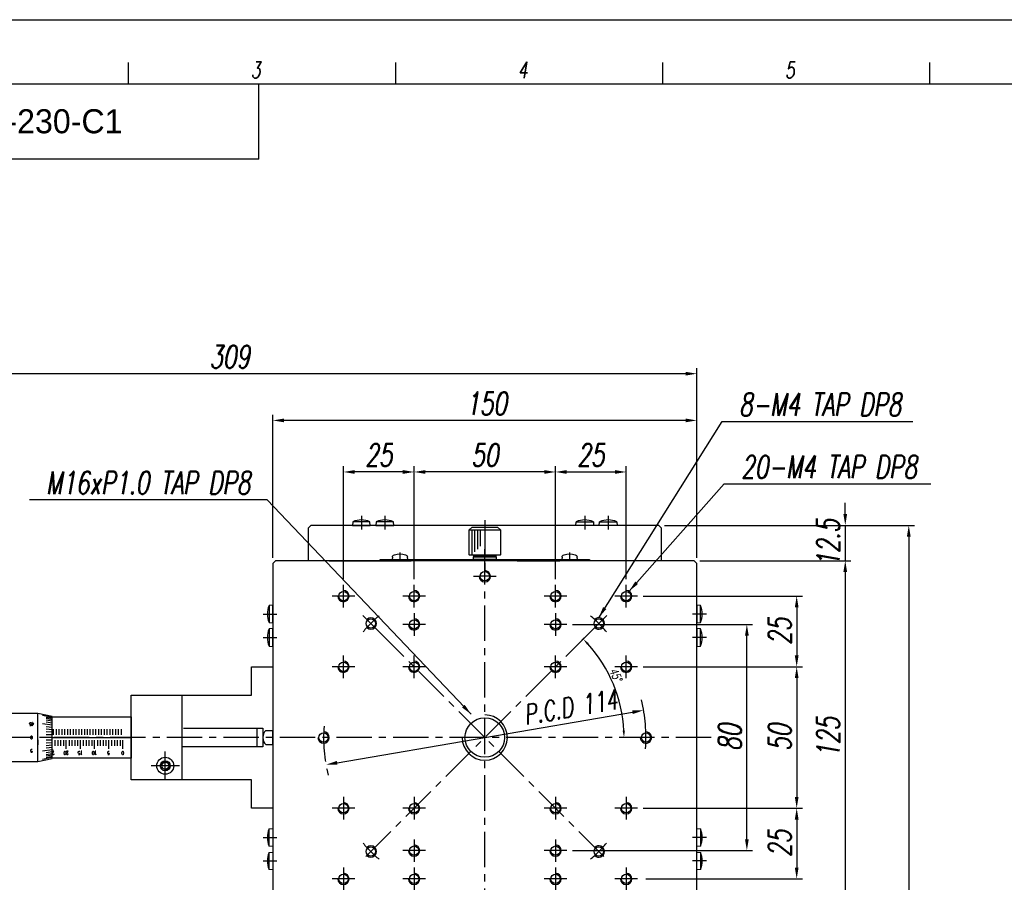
# Model space of a CAD drawing. Extents: x 0 to 2911, y 0 to 782.
# Tile 18 of 24: x 1993 to 2341, y 477 to 782. Entities that reach past the tile are written whole.
import ezdxf
from ezdxf.enums import TextEntityAlignment as Align

# ---------------------------------------------------------------- set-up
doc = ezdxf.new("R2010")
doc.units = 0
doc.header["$LTSCALE"] = 10
doc.header["$MEASUREMENT"] = 0
doc.linetypes.add('CENTER', pattern=[2, 1.25, -0.25, 0.25, -0.25])
doc.linetypes.add('DASHDOT', pattern=[50.5, 30, -9, 2.5, -9])
doc.layers.get('0').update_dxf_attribs({"linetype": 'CONTINUOUS'})
doc.layers.get('DEFPOINTS').update_dxf_attribs({"linetype": 'CONTINUOUS'})
for name, color, linetype in [('1', 1, 'CENTER'), ('3', 3, 'CONTINUOUS'), ('4', 4, 'CONTINUOUS'), ('FORM', 7, 'CONTINUOUS'), ('PAPER', 2, 'CONTINUOUS'), ('W', 4, 'CONTINUOUS')]:
    doc.layers.add(name, color=color, linetype=linetype)
doc.styles.add('H', font='txt')
doc.styles.add('S', font='romans.shx', dxfattribs={"width": 0.7, "oblique": 10, "bigfont": 'bigfont.shx'})
doc.styles.get("Standard").update_dxf_attribs({"font": 'romans.shx', "width": 0.7, "oblique": 10, "bigfont": 'whgtxt.shx'})
doc.dimstyles.new('A4', dxfattribs={"dimscale": 0.045, "dimtxt": 50, "dimasz": 40, "dimexe": 10, "dimexo": 30, "dimgap": 10, "dimtad": 1, "dimdec": 4, "dimdsep": 46, "dimtxsty": 'Standard', "dimcen": 1.5, "dimclrt": 7, "dimadec": 0, "dimazin": 0, "dimtfac": 1, "dimtdec": 4, "dimtix": 1, "dimtmove": 0, "dimatfit": 3, "dimfxl": 0, "dimtolj": 1, "dimtzin": 0, "dimarcsym": 0})

# ---------------------------------------------------------------- blocks, each defined once
blk = doc.blocks.new('erdftrgf45r')
at = {"layer": 'W'}
blk.add_line((34921.744, 9666.281), (35198.744, 9666.281), dxfattribs=at)
blk = doc.blocks.new('*D154')
at = {"color": 4, "lineweight": -2}
for p, q in [((2213.19, 553.25), (2269.48, 553.25)), ((2267.48, 549.25), (2267.48, 507.25)), ((2213.19, 503.25), (2269.48, 503.25))]:
    blk.add_line(p, q, dxfattribs=at)
at = {"color": 4}
for points in [[(2266.82, 549.25), (2268.15, 549.25), (2267.48, 553.25)], [(2266.82, 507.25), (2268.15, 507.25), (2267.48, 503.25)]]:
    blk.add_solid(points, dxfattribs=at)
at = {"layer": 'DEFPOINTS', "color": 0}
for p in [(2211.19, 553.25), (2211.19, 503.25), (2267.48, 503.25)]:
    blk.add_point(p, dxfattribs=at)
at = {"color": 3, "insert": (2261.48, 528.25), "char_height": 8, "attachment_point": 5, "rotation": 90}
blk.add_mtext('\\A1;50', dxfattribs=at)
blk = doc.blocks.new('*D155')
at = {"color": 4, "lineweight": -2}
for p, q in [((2233.19, 590.75), (2286.66, 590.75)), ((2284.66, 586.75), (2284.66, 469.75)), ((2233.19, 465.75), (2286.66, 465.75))]:
    blk.add_line(p, q, dxfattribs=at)
at = {"color": 4}
for points in [[(2283.99, 586.75), (2285.32, 586.75), (2284.66, 590.75)], [(2283.99, 469.75), (2285.32, 469.75), (2284.66, 465.75)]]:
    blk.add_solid(points, dxfattribs=at)
at = {"layer": 'DEFPOINTS', "color": 0}
for p in [(2231.19, 590.75), (2231.19, 465.75), (2284.66, 465.75)]:
    blk.add_point(p, dxfattribs=at)
at = {"color": 3, "insert": (2278.66, 528.25), "char_height": 8, "attachment_point": 5, "rotation": 90}
blk.add_mtext('\\A1;125', dxfattribs=at)
blk = doc.blocks.new('*D156')
at = {"color": 4, "lineweight": -2}
for p, q in [((2214.19, 503.25), (2269.48, 503.25)), ((2267.48, 499.25), (2267.48, 482.25)), ((2214.19, 478.25), (2269.48, 478.25))]:
    blk.add_line(p, q, dxfattribs=at)
at = {"color": 4}
for points in [[(2266.82, 499.25), (2268.15, 499.25), (2267.48, 503.25)], [(2266.82, 482.25), (2268.15, 482.25), (2267.48, 478.25)]]:
    blk.add_solid(points, dxfattribs=at)
at = {"layer": 'DEFPOINTS', "color": 0}
for p in [(2212.19, 503.25), (2212.19, 478.25), (2267.48, 478.25)]:
    blk.add_point(p, dxfattribs=at)
at = {"color": 3, "insert": (2261.48, 490.75), "char_height": 8, "attachment_point": 5, "rotation": 90}
blk.add_mtext('\\A1;25', dxfattribs=at)
blk = doc.blocks.new('*D157')
at = {"color": 4, "lineweight": -2}
for p, q in [((2213.19, 578.25), (2269.48, 578.25)), ((2267.48, 574.25), (2267.48, 557.25)), ((2214.19, 553.25), (2269.48, 553.25))]:
    blk.add_line(p, q, dxfattribs=at)
at = {"color": 4}
for points in [[(2266.82, 574.25), (2268.15, 574.25), (2267.48, 578.25)], [(2266.82, 557.25), (2268.15, 557.25), (2267.48, 553.25)]]:
    blk.add_solid(points, dxfattribs=at)
at = {"layer": 'DEFPOINTS', "color": 0}
for p in [(2211.19, 578.25), (2212.19, 553.25), (2267.48, 553.25)]:
    blk.add_point(p, dxfattribs=at)
at = {"color": 3, "insert": (2261.48, 565.75), "char_height": 8, "attachment_point": 5, "rotation": 90}
blk.add_mtext('\\A1;25', dxfattribs=at)
blk = doc.blocks.new('*D158')
at = {"color": 4, "lineweight": -2}
for p, q in [((2132.19, 584.25), (2132.19, 624.11)), ((2182.19, 584.25), (2182.19, 624.11)), ((2178.19, 622.11), (2136.19, 622.11))]:
    blk.add_line(p, q, dxfattribs=at)
at = {"color": 4}
for points in [[(2136.19, 622.78), (2136.19, 621.45), (2132.19, 622.11)], [(2178.19, 622.78), (2178.19, 621.45), (2182.19, 622.11)]]:
    blk.add_solid(points, dxfattribs=at)
at = {"layer": 'DEFPOINTS', "color": 0}
for p in [(2132.19, 622.11), (2132.19, 582.25), (2182.19, 582.25)]:
    blk.add_point(p, dxfattribs=at)
at = {"color": 3, "insert": (2157.19, 628.11), "char_height": 8, "attachment_point": 5}
blk.add_mtext('\\A1;50', dxfattribs=at)
blk = doc.blocks.new('*D159')
at = {"color": 4, "lineweight": -2}
for p, q in [((2082.19, 591.75), (2082.19, 642.34)), ((2232.19, 591.75), (2232.19, 642.34)), ((2228.19, 640.34), (2086.19, 640.34))]:
    blk.add_line(p, q, dxfattribs=at)
at = {"color": 4}
for points in [[(2086.19, 641.01), (2086.19, 639.67), (2082.19, 640.34)], [(2228.19, 641.01), (2228.19, 639.67), (2232.19, 640.34)]]:
    blk.add_solid(points, dxfattribs=at)
at = {"layer": 'DEFPOINTS', "color": 0}
for p in [(2082.19, 640.34), (2082.19, 589.75), (2232.19, 589.75)]:
    blk.add_point(p, dxfattribs=at)
at = {"color": 3, "insert": (2157.8, 646.34), "char_height": 8, "attachment_point": 5}
blk.add_mtext('\\A1;150', dxfattribs=at)
blk = doc.blocks.new('*D160')
at = {"color": 4, "lineweight": -2}
for p, q in [((2107.19, 584.25), (2107.19, 624.11)), ((2132.19, 585.25), (2132.19, 624.11)), ((2128.19, 622.11), (2111.19, 622.11))]:
    blk.add_line(p, q, dxfattribs=at)
at = {"color": 4}
for points in [[(2111.19, 622.78), (2111.19, 621.45), (2107.19, 622.11)], [(2128.19, 622.78), (2128.19, 621.45), (2132.19, 622.11)]]:
    blk.add_solid(points, dxfattribs=at)
at = {"layer": 'DEFPOINTS', "color": 0}
for p in [(2107.19, 622.11), (2107.19, 582.25), (2132.19, 583.25)]:
    blk.add_point(p, dxfattribs=at)
at = {"color": 3, "insert": (2119.69, 628.11), "char_height": 8, "attachment_point": 5}
blk.add_mtext('\\A1;25', dxfattribs=at)
blk = doc.blocks.new('*D161')
at = {"color": 4, "lineweight": -2}
for p, q in [((1923.19, 530.25), (1923.19, 658.86)), ((2232.19, 591.75), (2232.19, 658.86)), ((2228.19, 656.86), (1927.19, 656.86))]:
    blk.add_line(p, q, dxfattribs=at)
at = {"color": 4}
for points in [[(1927.19, 657.53), (1927.19, 656.2), (1923.19, 656.86)], [(2228.19, 657.53), (2228.19, 656.2), (2232.19, 656.86)]]:
    blk.add_solid(points, dxfattribs=at)
at = {"layer": 'DEFPOINTS', "color": 0}
for p in [(1923.19, 656.86), (2232.19, 589.75), (1923.19, 528.25)]:
    blk.add_point(p, dxfattribs=at)
at = {"color": 3, "insert": (2066.94, 662.86), "char_height": 8, "attachment_point": 5}
blk.add_mtext('\\A1;309', dxfattribs=at)
blk = doc.blocks.new('*D162')
at = {"color": 4, "lineweight": -2}
blk.add_line((2104.95, 519.3), (2209.43, 537.2), dxfattribs=at)
at = {"color": 4}
for points in [[(2209.31, 537.86), (2209.54, 536.54), (2213.37, 537.87)], [(2104.84, 519.96), (2105.06, 518.64), (2101.01, 518.62)]]:
    blk.add_solid(points, dxfattribs=at)
at = {"layer": 'DEFPOINTS', "color": 0}
for p in [(2213.37, 537.87), (2101.01, 518.62)]:
    blk.add_point(p, dxfattribs=at)
at = {"color": 3, "insert": (2187.48, 539.02), "char_height": 7, "attachment_point": 5, "rotation": 9.7222}
blk.add_mtext('\\A1;P.C.D 114', dxfattribs=at)
blk = doc.blocks.new('*D163')
at = {"color": 4, "lineweight": -2}
for p, q in [((2182.19, 585.25), (2182.19, 624.11)), ((2207.19, 584.25), (2207.19, 624.11)), ((2186.19, 622.11), (2203.19, 622.11))]:
    blk.add_line(p, q, dxfattribs=at)
at = {"color": 4}
for points in [[(2186.19, 622.78), (2186.19, 621.45), (2182.19, 622.11)], [(2203.19, 622.78), (2203.19, 621.45), (2207.19, 622.11)]]:
    blk.add_solid(points, dxfattribs=at)
at = {"layer": 'DEFPOINTS', "color": 0}
for p in [(2207.19, 622.11), (2182.19, 583.25), (2207.19, 582.25)]:
    blk.add_point(p, dxfattribs=at)
at = {"color": 3, "insert": (2194.69, 628.11), "char_height": 8, "attachment_point": 5}
blk.add_mtext('\\A1;25', dxfattribs=at)
blk = doc.blocks.new('*D164')
at = {"color": 4, "lineweight": -2}
for p, q in [((2284.66, 607.25), (2284.66, 611.25)), ((2220.69, 603.25), (2286.66, 603.25)), ((2284.66, 603.25), (2284.66, 590.75)), ((2284.66, 586.75), (2284.66, 582.75))]:
    blk.add_line(p, q, dxfattribs=at)
at = {"color": 4}
for points in [[(2283.99, 607.25), (2285.32, 607.25), (2284.66, 603.25)], [(2283.99, 586.75), (2285.32, 586.75), (2284.66, 590.75)]]:
    blk.add_solid(points, dxfattribs=at)
at = {"layer": 'DEFPOINTS', "color": 0}
for p in [(2218.69, 603.25), (2284.66, 590.75), (2284.66, 590.75)]:
    blk.add_point(p, dxfattribs=at)
at = {"color": 3, "insert": (2278.66, 597), "char_height": 8, "attachment_point": 5, "rotation": 90}
blk.add_mtext('\\A1;12.5', dxfattribs=at)
blk = doc.blocks.new('*D165')
at = {"color": 4, "lineweight": -2}
for p, q in [((2222.69, 603.25), (2309.12, 603.25)), ((2307.12, 599.25), (2307.12, 298.25)), ((2159.19, 294.25), (2309.12, 294.25))]:
    blk.add_line(p, q, dxfattribs=at)
at = {"color": 4}
for points in [[(2306.46, 599.25), (2307.79, 599.25), (2307.12, 603.25)], [(2306.46, 298.25), (2307.79, 298.25), (2307.12, 294.25)]]:
    blk.add_solid(points, dxfattribs=at)
at = {"layer": 'DEFPOINTS', "color": 0}
for p in [(2220.69, 603.25), (2157.19, 294.25), (2307.12, 294.25)]:
    blk.add_point(p, dxfattribs=at)
at = {"color": 3, "insert": (2301.12, 448.75), "char_height": 8, "attachment_point": 5, "rotation": 90}
blk.add_mtext('\\A1;309', dxfattribs=at)
blk = doc.blocks.new('A$C2C294F89')
for p, q in [((32.5, 16.17), (31.5, 15.17)), ((42.5, 15.17), (31.5, 15.17)), ((31.5, 15.17), (31.5, 6.37)), ((41.5, 16.17), (32.5, 16.17)), ((42.5, 15.17), (41.5, 16.17)), ((42.5, 6.37), (42.5, 15.17)), ((0, 4.27), (74, 4.27)), ((42.5, 6.37), (31.5, 6.37)), ((31.5, 6.37), (31.7, 6.17)), ((31.7, 6.17), (42.3, 6.17)), ((33, 5.87), (33, 6.17)), ((33.2, 5.67), (33, 5.87)), ((33, 5.87), (41, 5.87)), ((41, 5.67), (33, 5.67)), ((33, 5.67), (33, 4.67)), ((33, 4.67), (41, 4.67)), ((40.8, 5.67), (33.2, 5.67)), ((41, 5.87), (40.8, 5.67)), ((41, 6.17), (41, 5.87)), ((41, 4.67), (41, 5.67)), ((42.3, 6.17), (42.5, 6.37))]:
    blk.add_line(p, q)
at = {"layer": '1', "color": 7, "linetype": 'Continuous'}
for p, q in [((74, 4.67), (0, 4.67)), ((0, 4.67), (0, 4.27)), ((4.25, 4.67), (4.32, 5.52)), ((9.75, 4.67), (4.25, 4.67)), ((9.68, 5.52), (9.75, 4.67)), ((64.25, 4.67), (64.32, 5.52)), ((69.75, 4.67), (64.25, 4.67)), ((69.68, 5.52), (69.75, 4.67)), ((74, 4.27), (74, 4.67))]:
    blk.add_line(p, q, dxfattribs=at)
for centre, radius, start, end in [((5.32, 5.43), 1, 106.257, 175), ((7, -0.33), 7, 73.743, 106.257), ((8.68, 5.43), 1, 5, 73.743), ((65.32, 5.43), 1, 106.257, 175), ((67, -0.33), 7, 73.743, 106.257), ((68.68, 5.43), 1, 5, 73.743)]:
    blk.add_arc(centre, radius, start, end, dxfattribs=at)
at = {"layer": '3', "color": 1, "linetype": 'CENTER'}
for p, q in [((37, 18.54), (37, 0)), ((7, 7.21), (7, 4.05)), ((67, 7.21), (67, 4.05))]:
    blk.add_line(p, q, dxfattribs=at)
at = {"layer": '4'}
for p, q in [((38.5, 9.37), (38.5, 15.17)), ((39.5, 8.37), (39.5, 15.17)), ((40.5, 7.37), (40.5, 15.17)), ((41.5, 6.37), (41.5, 15.17))]:
    blk.add_line(p, q, dxfattribs=at)
blk = doc.blocks.new('A$C3A865234')
at = {"layer": '1', "color": 7, "linetype": 'Continuous'}
blk.add_circle((4, 4), 1.65, dxfattribs=at)
at = {"layer": '1', "color": 3, "linetype": 'Continuous'}
blk.add_arc((4, 4), 2, 0, 270, dxfattribs=at)
at = {"layer": '3', "color": 1, "linetype": 'DASHDOT'}
for p, q in [((4, 0), (4, 8)), ((0, 4), (8, 4))]:
    blk.add_line(p, q, dxfattribs=at)
blk = doc.blocks.new('A$C360D03F1')
at = {"color": 0}
blk.add_line((160.87, 240.82), (163.32, 240.82), dxfattribs=at)
for radius in [3, 1.75, 1.25]:
    blk.add_circle((125.32, 228.32), radius, dxfattribs=at)
at = {"color": 3}
blk.add_arc((125.32, 228.32), 1.5, 270, 180, dxfattribs=at)
at = {"layer": '1', "color": 7, "linetype": 'Continuous'}
for p, q in [((191.64, 314.62), (191.52, 313.32)), ((197.71, 314.62), (191.64, 314.62)), ((197.82, 313.32), (197.71, 314.62)), ((199.94, 314.62), (199.82, 313.32)), ((206.01, 314.62), (199.94, 314.62)), ((206.12, 313.32), (206.01, 314.62)), ((270.52, 313.32), (270.64, 314.62)), ((270.64, 314.62), (276.71, 314.62)), ((276.71, 314.62), (276.82, 313.32)), ((278.82, 313.32), (278.94, 314.62)), ((278.94, 314.62), (285.01, 314.62)), ((285.01, 314.62), (285.12, 313.32)), ((176.82, 313.32), (175.82, 312.32)), ((175.82, 312.32), (175.82, 300.82)), ((299.82, 313.32), (176.82, 313.32)), ((191.52, 313.32), (197.82, 313.32)), ((199.82, 313.32), (206.12, 313.32)), ((276.82, 313.32), (270.52, 313.32)), ((285.12, 313.32), (278.82, 313.32)), ((300.82, 312.32), (299.82, 313.32)), ((300.82, 300.82), (300.82, 312.32)), ((164.32, 300.82), (163.32, 299.82)), ((163.32, 299.82), (163.32, 176.82)), ((312.32, 300.82), (164.32, 300.82)), ((183.32, 300.82), (212.32, 300.82)), ((249.82, 300.82), (264.82, 300.82)), ((313.32, 299.82), (312.32, 300.82)), ((313.32, 176.82), (313.32, 299.82)), ((163.32, 285.12), (162.02, 285.01)), ((162.02, 285.01), (162.02, 278.94)), ((163.32, 278.82), (163.32, 285.12)), ((314.62, 285.01), (313.32, 285.12)), ((313.32, 285.12), (313.32, 278.82)), ((314.62, 278.94), (314.62, 285.01)), ((162.02, 278.94), (163.32, 278.82)), ((313.32, 278.82), (314.62, 278.94)), ((163.32, 276.82), (162.02, 276.71)), ((162.02, 276.71), (162.02, 270.64)), ((163.32, 270.52), (163.32, 276.82)), ((314.62, 276.71), (313.32, 276.82)), ((313.32, 276.82), (313.32, 270.52)), ((314.62, 270.64), (314.62, 276.71)), ((162.02, 270.64), (163.32, 270.52)), ((313.32, 270.52), (314.62, 270.64)), ((155.82, 253.32), (155.82, 263.32)), ((155.82, 263.32), (163.32, 263.32)), ((163.32, 263.32), (163.32, 213.32)), ((163.32, 263.32), (163.32, 213.32)), ((113.32, 223.32), (113.32, 253.32)), ((113.32, 253.32), (155.82, 253.32)), ((131.32, 223.32), (131.32, 253.32)), ((80.22, 246.82), (51.32, 246.82)), ((80.22, 229.82), (80.22, 246.82)), ((85.32, 245.76), (80.22, 246.82)), ((85.32, 245.4), (81.92, 246.07)), ((85.32, 245.05), (83.2, 245.45)), ((85.32, 244.6), (83.2, 244.98)), ((85.32, 244.06), (83.2, 244.4)), ((85.32, 230.89), (85.32, 245.76)), ((85.32, 245.67), (113.32, 245.67)), ((85.32, 231.1), (85.32, 245.55)), ((113.32, 245.67), (113.32, 230.97)), ((77.36, 243.31), (77.46, 243.47)), ((77.36, 243.17), (77.36, 243.31)), ((77.41, 243.01), (77.36, 243.17)), ((77.51, 242.95), (77.41, 243.01)), ((77.89, 242.47), (77.41, 242.47)), ((77.46, 243.47), (77.62, 243.57)), ((77.67, 242.95), (77.51, 242.95)), ((77.62, 243.57), (77.89, 243.57)), ((77.78, 243.01), (77.67, 242.95)), ((77.89, 243.11), (77.78, 243.01)), ((77.89, 242.47), (77.89, 243.11)), ((78.79, 243.25), (78.15, 243.25)), ((78.42, 243.57), (78.21, 243.57)), ((78.31, 242.47), (78.31, 243.57)), ((78.31, 242.47), (78.79, 243.25)), ((85.32, 242.7), (81.92, 243.11)), ((85.32, 243.42), (83.2, 243.72)), ((85.32, 241.91), (83.2, 242.12)), ((85.32, 241.06), (83.2, 241.23)), ((85.32, 240.17), (83.2, 240.28)), ((85.82, 239.32), (85.82, 241.32)), ((86.82, 239.32), (86.82, 241.32)), ((87.82, 239.32), (87.82, 241.32)), ((88.82, 239.32), (88.82, 241.32)), ((89.82, 239.32), (89.82, 241.32)), ((90.82, 239.32), (90.82, 241.32)), ((91.82, 239.32), (91.82, 241.32)), ((92.82, 239.32), (92.82, 241.32)), ((93.82, 239.32), (93.82, 241.32)), ((94.82, 239.32), (94.82, 241.32)), ((95.82, 239.32), (95.82, 241.32)), ((96.82, 239.32), (96.82, 241.32)), ((97.82, 239.32), (97.82, 241.32)), ((98.82, 239.32), (98.82, 241.32)), ((99.82, 239.32), (99.82, 241.32)), ((100.82, 239.32), (100.82, 241.32)), ((101.82, 239.32), (101.82, 241.32)), ((102.82, 239.32), (102.82, 241.32)), ((103.82, 239.32), (103.82, 241.32)), ((104.82, 239.32), (104.82, 241.32)), ((105.82, 239.32), (105.82, 241.32)), ((106.82, 239.32), (106.82, 241.32)), ((107.82, 239.32), (107.82, 241.32)), ((108.82, 239.32), (108.82, 241.32)), ((109.82, 239.32), (109.82, 241.32)), ((131.82, 241.57), (159.82, 241.57)), ((157.82, 235.07), (157.82, 241.57)), ((159.82, 241.57), (159.82, 235.07)), ((163.32, 243.32), (163.32, 226.32)), ((163.32, 235.82), (163.32, 240.82)), ((77.78, 238.48), (77.83, 238.7)), ((77.78, 238.16), (77.78, 238.48)), ((77.83, 237.95), (77.78, 238.16)), ((77.83, 238.7), (77.94, 238.91)), ((77.94, 237.74), (77.83, 237.95)), ((77.94, 238.91), (77.99, 238.96)), ((77.99, 237.69), (77.94, 237.74)), ((77.99, 238.96), (78.1, 238.96)), ((78.1, 237.69), (77.99, 237.69)), ((78.1, 238.96), (78.15, 238.91)), ((78.15, 237.74), (78.1, 237.69)), ((78.15, 238.91), (78.26, 238.7)), ((78.26, 237.95), (78.15, 237.74)), ((78.26, 238.7), (78.31, 238.48)), ((78.31, 238.16), (78.26, 237.95)), ((78.31, 238.48), (78.31, 238.16)), ((80.22, 237.47), (80.22, 235.77)), ((85.32, 238.32), (81.92, 238.32)), ((85.32, 239.26), (83.2, 239.31)), ((85.32, 237.39), (83.2, 237.34)), ((85.32, 238.32), (113.32, 238.32)), ((85.32, 234.92), (85.32, 237.47)), ((86.32, 237.32), (86.32, 235.32)), ((87.32, 237.32), (87.32, 235.32)), ((88.32, 237.32), (88.32, 235.32)), ((89.32, 237.32), (89.32, 235.32)), ((90.32, 234.32), (90.32, 237.32)), ((91.32, 237.32), (91.32, 235.32)), ((92.32, 237.32), (92.32, 235.32)), ((93.32, 237.32), (93.32, 235.32)), ((94.32, 237.32), (94.32, 235.32)), ((95.32, 234.32), (95.32, 237.32)), ((96.32, 237.32), (96.32, 235.32)), ((97.32, 237.32), (97.32, 235.32)), ((98.32, 237.32), (98.32, 235.32)), ((99.32, 237.32), (99.32, 235.32)), ((100.32, 234.32), (100.32, 237.32)), ((101.32, 237.32), (101.32, 235.32)), ((102.32, 237.32), (102.32, 235.32)), ((103.32, 237.32), (103.32, 235.32)), ((104.32, 237.32), (104.32, 235.32)), ((105.32, 234.32), (105.32, 237.32)), ((106.32, 237.32), (106.32, 235.32)), ((107.32, 237.32), (107.32, 235.32)), ((108.32, 237.32), (108.32, 235.32)), ((109.32, 237.32), (109.32, 235.32)), ((110.32, 234.32), (110.32, 237.32)), ((163.32, 238.32), (160.87, 238.32)), ((77.78, 233.91), (77.89, 234.07)), ((77.78, 233.59), (77.78, 233.91)), ((77.83, 233.43), (77.78, 233.59)), ((77.94, 233.38), (77.83, 233.43)), ((77.89, 234.07), (78.05, 234.17)), ((78.1, 233.38), (77.94, 233.38)), ((78.05, 234.17), (78.31, 234.17)), ((78.21, 233.43), (78.1, 233.38)), ((78.31, 233.54), (78.21, 233.43)), ((78.31, 232.98), (78.31, 233.54)), ((85.32, 233.95), (81.92, 233.54)), ((85.32, 236.47), (83.2, 236.36)), ((85.32, 235.59), (83.2, 235.42)), ((85.32, 234.74), (83.2, 234.53)), ((85.41, 234.19), (85.41, 234.06)), ((85.41, 233.29), (85.41, 233.42)), ((85.96, 233.46), (85.43, 233.46)), ((85.48, 232.72), (85.96, 233.46)), ((89.63, 233.2), (89.74, 233.41)), ((89.74, 233.41), (89.79, 233.46)), ((89.79, 233.46), (89.9, 233.46)), ((89.9, 233.46), (89.95, 233.41)), ((89.95, 233.41), (90.06, 233.2)), ((90.96, 233.46), (90.43, 233.46)), ((90.43, 233.46), (90.43, 233.3)), ((90.48, 232.72), (90.96, 233.46)), ((94.58, 233.2), (94.69, 233.36)), ((94.69, 233.36), (94.85, 233.46)), ((94.85, 233.46), (95.11, 233.46)), ((95.8, 233.46), (95.59, 233.46)), ((95.7, 232.19), (95.7, 233.46)), ((99.63, 233.2), (99.74, 233.41)), ((99.74, 233.41), (99.79, 233.46)), ((99.79, 233.46), (99.9, 233.46)), ((99.9, 233.46), (99.95, 233.41)), ((99.95, 233.41), (100.06, 233.2)), ((100.8, 233.46), (100.59, 233.46)), ((100.7, 232.19), (100.7, 233.46)), ((105.01, 233.2), (105.11, 233.36)), ((105.11, 233.36), (105.27, 233.46)), ((105.27, 233.46), (105.54, 233.46)), ((110.06, 233.2), (110.16, 233.41)), ((110.16, 233.41), (110.22, 233.46)), ((110.22, 233.46), (110.32, 233.46)), ((110.32, 233.46), (110.38, 233.41)), ((110.38, 233.41), (110.48, 233.2)), ((159.82, 235.07), (131.32, 235.07)), ((160.87, 235.82), (163.32, 235.82)), ((51.32, 229.82), (80.22, 229.82)), ((78.31, 232.98), (77.83, 232.98)), ((80.22, 229.82), (85.32, 230.89)), ((85.32, 231.25), (81.92, 230.58)), ((85.32, 233.23), (83.2, 232.93)), ((85.32, 232.59), (83.2, 232.25)), ((85.32, 232.04), (83.2, 231.67)), ((85.32, 231.59), (83.2, 231.19)), ((113.32, 230.97), (85.32, 230.97)), ((85.43, 232.56), (85.48, 232.72)), ((85.48, 232.24), (85.43, 232.4)), ((85.59, 232.19), (85.48, 232.24)), ((85.75, 232.19), (85.59, 232.19)), ((85.91, 232.29), (85.75, 232.19)), ((85.96, 232.56), (85.91, 232.29)), ((89.58, 232.98), (89.63, 233.2)), ((89.58, 232.66), (89.58, 232.98)), ((89.63, 232.45), (89.58, 232.66)), ((89.74, 232.24), (89.63, 232.45)), ((89.79, 232.19), (89.74, 232.24)), ((89.9, 232.19), (89.79, 232.19)), ((89.95, 232.24), (89.9, 232.19)), ((90.06, 232.45), (89.95, 232.24)), ((90.06, 233.2), (90.11, 232.98)), ((90.11, 232.66), (90.06, 232.45)), ((90.11, 232.98), (90.11, 232.66)), ((90.43, 232.56), (90.48, 232.72)), ((90.43, 232.4), (90.43, 232.56)), ((90.48, 232.24), (90.43, 232.4)), ((90.59, 232.19), (90.48, 232.24)), ((90.75, 232.19), (90.59, 232.19)), ((90.91, 232.29), (90.75, 232.19)), ((90.96, 232.56), (90.91, 232.29)), ((94.58, 232.88), (94.58, 233.2)), ((94.63, 232.72), (94.58, 232.88)), ((94.74, 232.66), (94.63, 232.72)), ((95.11, 232.19), (94.63, 232.19)), ((94.9, 232.66), (94.74, 232.66)), ((95.01, 232.72), (94.9, 232.66)), ((95.11, 232.82), (95.01, 232.72)), ((95.11, 232.19), (95.11, 232.82)), ((95.86, 232.29), (95.7, 232.19)), ((99.58, 232.98), (99.63, 233.2)), ((99.58, 232.66), (99.58, 232.98)), ((99.63, 232.45), (99.58, 232.66)), ((99.74, 232.24), (99.63, 232.45)), ((99.79, 232.19), (99.74, 232.24)), ((99.9, 232.19), (99.79, 232.19)), ((99.95, 232.24), (99.9, 232.19)), ((100.06, 232.45), (99.95, 232.24)), ((100.06, 233.2), (100.11, 232.98)), ((100.11, 232.66), (100.06, 232.45)), ((100.11, 232.98), (100.11, 232.66)), ((100.86, 232.29), (100.7, 232.19)), ((105.01, 232.88), (105.01, 233.2)), ((105.06, 232.72), (105.01, 232.88)), ((105.16, 232.66), (105.06, 232.72)), ((105.54, 232.19), (105.06, 232.19)), ((105.32, 232.66), (105.16, 232.66)), ((105.43, 232.72), (105.32, 232.66)), ((105.54, 232.82), (105.43, 232.72)), ((105.54, 232.19), (105.54, 232.82)), ((110.01, 232.98), (110.06, 233.2)), ((110.01, 232.66), (110.01, 232.98)), ((110.06, 232.45), (110.01, 232.66)), ((110.16, 232.24), (110.06, 232.45)), ((110.22, 232.19), (110.16, 232.24)), ((110.32, 232.19), (110.22, 232.19)), ((110.38, 232.24), (110.32, 232.19)), ((110.48, 232.45), (110.38, 232.24)), ((110.48, 233.2), (110.54, 232.98)), ((110.54, 232.66), (110.48, 232.45)), ((110.54, 232.98), (110.54, 232.66)), ((155.82, 223.32), (113.32, 223.32)), ((155.82, 213.32), (155.82, 223.32)), ((163.32, 213.32), (155.82, 213.32)), ((162.02, 206.01), (163.32, 206.12)), ((162.02, 199.94), (162.02, 206.01)), ((163.32, 206.12), (163.32, 199.82)), ((313.32, 199.82), (313.32, 206.12)), ((313.32, 206.12), (314.62, 206.01)), ((314.62, 206.01), (314.62, 199.94)), ((163.32, 199.82), (162.02, 199.94)), ((314.62, 199.94), (313.32, 199.82)), ((162.02, 197.71), (163.32, 197.82)), ((162.02, 191.64), (162.02, 197.71)), ((163.32, 197.82), (163.32, 191.52)), ((313.32, 191.52), (313.32, 197.82)), ((313.32, 197.82), (314.62, 197.71)), ((314.62, 197.71), (314.62, 191.64)), ((163.32, 191.52), (162.02, 191.64)), ((314.62, 191.64), (313.32, 191.52))]:
    blk.add_line(p, q, dxfattribs=at)
for centre, radius in [((238.32, 295.32), 1.65), ((188.32, 288.32), 1.65), ((213.32, 288.32), 1.65), ((263.32, 288.32), 1.65), ((288.32, 288.32), 1.65), ((198.02, 278.62), 1.65), ((278.62, 278.62), 1.65), ((188.32, 263.32), 1.65), ((213.32, 263.32), 1.65), ((263.32, 263.32), 1.65), ((288.32, 263.32), 1.65), ((238.32, 238.32), 7), ((181.32, 238.32), 1.65), ((295.32, 238.32), 1.65), ((188.32, 213.32), 1.65), ((213.32, 213.32), 1.65), ((263.32, 213.32), 1.65), ((288.32, 213.32), 1.65), ((198.02, 198.02), 1.65), ((278.62, 198.02), 1.65), ((188.32, 188.32), 1.65), ((213.32, 188.32), 1.65), ((263.32, 188.32), 1.65), ((288.32, 188.32), 1.65)]:
    blk.add_circle(centre, radius, dxfattribs=at)
for centre, radius, start, end in [((194.67, 307.24), 7.98, 67.6435, 112.3565), ((202.97, 307.24), 7.98, 67.6435, 112.3565), ((273.67, 307.24), 7.98, 67.6435, 112.3565), ((281.97, 307.24), 7.98, 67.6435, 112.3565), ((169.41, 281.97), 7.98, 157.6435, 202.3565), ((307.24, 281.97), 7.98, 337.6435, 22.3565), ((169.41, 273.67), 7.98, 157.6435, 202.3565), ((307.24, 273.67), 7.98, 337.6435, 22.3565), ((163.32, 238.32), 3.5, 134.4153, 225.5847), ((169.41, 202.97), 7.98, 157.6435, 202.3565), ((307.24, 202.97), 7.98, 337.6435, 22.3565), ((169.41, 194.67), 7.98, 157.6435, 202.3565), ((307.24, 194.67), 7.98, 337.6435, 22.3565)]:
    blk.add_arc(centre, radius, start, end, dxfattribs=at)
at = {"layer": '1', "color": 3, "linetype": 'Continuous'}
for centre, radius, start, end in [((238.32, 295.32), 2, 181.0052, 90), ((188.32, 288.32), 2, 180, 90), ((213.32, 288.32), 2, 180, 90), ((263.32, 288.32), 2, 180, 90), ((288.32, 288.32), 2, 180, 90), ((198.02, 278.62), 2, 225.7993, 135), ((278.62, 278.62), 2, 225, 135.7993), ((188.32, 263.32), 2, 180, 90), ((213.32, 263.32), 2, 180, 90), ((263.32, 263.32), 2, 180, 90), ((288.32, 263.32), 2, 180, 90), ((238.32, 238.32), 8, 180, 90), ((181.32, 238.32), 2, 180, 88.9948), ((295.32, 238.32), 2, 180, 91.0052), ((188.32, 213.32), 2, 180, 90), ((213.32, 213.32), 2, 180, 90), ((263.32, 213.32), 2, 180, 90), ((288.32, 213.32), 2, 180, 90), ((198.02, 198.02), 2, 225, 134.2007), ((278.62, 198.02), 2, 224.2007, 135), ((188.32, 188.32), 2, 180, 90), ((213.32, 188.32), 2, 180, 90), ((263.32, 188.32), 2, 180, 90), ((288.32, 188.32), 2, 180, 90)]:
    blk.add_arc(centre, radius, start, end, dxfattribs=at)
at = {"layer": '3', "color": 1, "linetype": 'CENTER'}
for p, q in [((194.67, 316.72), (194.67, 311.82)), ((202.97, 316.72), (202.97, 311.82)), ((273.67, 316.72), (273.67, 311.82)), ((281.97, 316.72), (281.97, 311.82)), ((238.32, 172.45), (238.32, 304.86)), ((188.32, 284.32), (188.32, 292.32)), ((213.32, 284.32), (213.32, 292.32)), ((263.32, 284.32), (263.32, 292.32)), ((288.32, 284.32), (288.32, 292.32)), ((192.32, 288.32), (184.32, 288.32)), ((217.32, 288.32), (209.32, 288.32)), ((267.32, 288.32), (259.32, 288.32)), ((292.32, 288.32), (284.32, 288.32)), ((159.92, 281.97), (164.82, 281.97)), ((200.85, 275.8), (195.2, 281.45)), ((275.8, 275.8), (281.45, 281.45)), ((316.72, 281.97), (311.82, 281.97)), ((275.8, 275.8), (195.2, 195.2)), ((200.85, 275.8), (281.45, 195.2)), ((159.92, 273.67), (164.82, 273.67)), ((316.72, 273.67), (311.82, 273.67)), ((188.32, 259.32), (188.32, 267.32)), ((213.32, 259.32), (213.32, 267.32)), ((263.32, 259.32), (263.32, 267.32)), ((288.32, 259.32), (288.32, 267.32)), ((192.32, 263.32), (184.32, 263.32)), ((217.32, 263.32), (209.32, 263.32)), ((267.32, 263.32), (259.32, 263.32)), ((292.32, 263.32), (284.32, 263.32)), ((318.37, 238.32), (0, 238.32)), ((125.32, 223.32), (125.32, 233.32)), ((130.32, 228.32), (120.32, 228.32)), ((188.32, 217.32), (188.32, 209.32)), ((213.32, 217.32), (213.32, 209.32)), ((192.32, 213.32), (184.32, 213.32)), ((217.32, 213.32), (209.32, 213.32)), ((159.92, 202.97), (164.82, 202.97)), ((316.72, 202.97), (311.82, 202.97)), ((159.92, 194.67), (164.82, 194.67)), ((188.32, 192.32), (188.32, 184.32)), ((213.32, 192.32), (213.32, 184.32)), ((316.72, 194.67), (311.82, 194.67)), ((192.32, 188.32), (184.32, 188.32)), ((217.32, 188.32), (209.32, 188.32))]:
    blk.add_line(p, q, dxfattribs=at)
at = {"layer": '3', "color": 1, "linetype": 'DASHDOT'}
for p, q in [((263.32, 217.32), (263.32, 209.32)), ((288.32, 217.32), (288.32, 209.32)), ((267.32, 213.32), (259.32, 213.32)), ((292.32, 213.32), (284.32, 213.32)), ((263.32, 192.32), (263.32, 184.32)), ((288.32, 192.32), (288.32, 184.32)), ((267.32, 188.32), (259.32, 188.32)), ((292.32, 188.32), (284.32, 188.32))]:
    blk.add_line(p, q, dxfattribs=at)
at = {"layer": '3', "color": 1, "linetype": 'CENTER'}
for start, end in [(85.9784, 94.0216), (130.9784, 139.0216), (40.9784, 49.0216), (175.9784, 193.5553), (220.9784, 229.0216)]:
    blk.add_arc((238.32, 238.32), 57, start, end, dxfattribs=at)
at = {"layer": '3', "color": 1, "linetype": 'DASHDOT'}
for start, end in [(355.9784, 13.4518), (310.9784, 319.0216)]:
    blk.add_arc((238.32, 238.32), 57, start, end, dxfattribs=at)
at = {"xscale": -1}
blk.add_blockref('A$C2C294F89', (275.32, 296.56), dxfattribs=at)
at = {"color": 0, "rotation": 180}
for p in [(217.32, 282.32), (267.32, 282.32), (217.32, 202.32), (267.32, 202.32)]:
    blk.add_blockref('A$C3A865234', p, dxfattribs=at)
blk = doc.blocks.new('*D171')
at = {"color": 4, "lineweight": -2}
for p, q in [((2188.19, 568.25), (2251.86, 568.25)), ((2249.86, 492.25), (2249.86, 564.25)), ((2188.19, 488.25), (2251.86, 488.25))]:
    blk.add_line(p, q, dxfattribs=at)
at = {"color": 4}
for points in [[(2249.2, 564.25), (2250.53, 564.25), (2249.86, 568.25)], [(2249.2, 492.25), (2250.53, 492.25), (2249.86, 488.25)]]:
    blk.add_solid(points, dxfattribs=at)
at = {"layer": 'DEFPOINTS', "color": 0}
for p in [(2186.19, 568.25), (2249.86, 568.25), (2186.19, 488.25)]:
    blk.add_point(p, dxfattribs=at)
at = {"color": 3, "insert": (2243.86, 528.25), "char_height": 8, "attachment_point": 5, "rotation": 90}
blk.add_mtext('\\A1;80', dxfattribs=at)
blk = doc.blocks.new('*D172')
at = {"color": 4, "lineweight": -2}
blk.add_line((2193.39, 564.45), (2191.56, 562.62), dxfattribs=at)
blk.add_arc((2157.19, 528.25), 49.21, 2.7944, 42.2056, dxfattribs=at)
at = {"color": 4}
for points in [[(2193.35, 561.03), (2193.93, 561.59), (2191.99, 563.05)], [(2206.74, 530.66), (2205.94, 530.64), (2206.4, 528.25)]]:
    blk.add_solid(points, dxfattribs=at)
at = {"layer": 'DEFPOINTS', "color": 0}
for p in [(2200.32, 571.38), (2194.66, 565.72), (2204.72, 540.99), (2073.9, 528.25), (2239.13, 528.25)]:
    blk.add_point(p, dxfattribs=at)
at = {"color": 3, "insert": (2203.48, 550.38), "char_height": 3, "attachment_point": 5, "rotation": 295.5483}
blk.add_mtext('\\A1;45°', dxfattribs=at)

msp = doc.modelspace()

# ---------------------------------------------------------------- linework, layer by layer
msp.add_lwpolyline([(1819.633, 782.00145), (2911.41281, 782.00145), (2911.41281, 0), (1819.633, 0)], close=True)
at = {"layer": 'FORM', "color": 7, "linetype": 'Continuous'}
for q in [(2077.32782, 759.33474), (1842.29971, 732.74442)]:
    msp.add_line((2077.32782, 732.74442), q, dxfattribs=at)
at = {"layer": 'PAPER'}
for p, q in [((2031.22457, 759.33474), (2031.22457, 766.89174)), ((2125.687, 759.33474), (2125.687, 766.89174)), ((2220.14943, 759.33474), (2220.14943, 766.89174)), ((2314.61187, 759.33474), (2314.61187, 766.89174))]:
    msp.add_line(p, q, dxfattribs=at)

# ---------------------------------------------------------------- block references
at = {"xscale": 3.777784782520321, "yscale": 3.777784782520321, "zscale": 3.777784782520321}
msp.add_blockref('erdftrgf45r', (-130084.53508, -35757.79372), dxfattribs=at)
msp.add_blockref('A$C360D03F1', (1918.86376, 289.92397))

# ---------------------------------------------------------------- texts
at = {"insert": (1996.85643, 746.03958), "char_height": 8.5000158, "width": 160.9427698, "attachment_point": 5, "style": 'H'}
msp.add_mtext('{\\C2;SM2-230-C1}', dxfattribs=at)
at = {"color": 3, "char_height": 8}
for s, insert, attachment_point in [('8-M4 TAP DP8', (2247.08968, 645.97448), 4), ('20-M4 TAP DP8', (2247.85282, 623.89877), 4), ('M16xP1.0 TAP DP8', (2074.26146, 618.32166), 6)]:
    msp.add_mtext(s, dxfattribs=dict(at, insert=insert, attachment_point=attachment_point))
at = {"layer": 'PAPER', "style": 'S', "oblique": 10, "width": 0.7}
for s, p in [('3', (2076.13806, 764.22089)), ('4', (2170.60049, 764.22089)), ('5', (2265.06292, 764.22089))]:
    msp.add_text(s, height=5.66775, dxfattribs=at).set_placement(p, align=Align.MIDDLE)

# ---------------------------------------------------------------- dimensions: what is measured, and where the dimension line sits
at = {"color": 0}
dim = msp.add_linear_dim(base=(1923.18812, 656.86481), p1=(2232.18812, 589.74833), p2=(1923.18812, 528.24833), angle=180, dimstyle='A4', override={"dimscale": 1, "dimtxt": 8, "dimasz": 4, "dimexe": 2, "dimexo": 2, "dimgap": 2, "dimzin": 12, "dimclrd": 4, "dimclre": 4, "dimclrt": 3, "dimatfit": 1, "dimtzin": 12}, dxfattribs=at)
dim.commit()
dim.dimension.update_dxf_attribs({"geometry": '*D161', "text_midpoint": (2066.93812, 656.86481), "dimtype": 160})
dim = msp.add_linear_dim(base=(2082.18812, 640.34077), p1=(2232.18812, 589.74833), p2=(2082.18812, 589.74833), dimstyle='A4', override={"dimscale": 1, "dimtxt": 8, "dimasz": 4, "dimexe": 2, "dimexo": 2, "dimgap": 2, "dimzin": 12, "dimclrd": 4, "dimclre": 4, "dimclrt": 3, "dimatfit": 1, "dimtzin": 12}, dxfattribs=at)
dim.commit()
dim.dimension.update_dxf_attribs({"geometry": '*D159', "text_midpoint": (2157.80399, 640.34077), "dimtype": 160})
for base, p1, p2, picture, middle in [((2107.18812, 622.11172), (2132.18812, 583.24833), (2107.18812, 582.24833), '*D160', (2119.68812, 628.11172)), ((2132.18812, 622.11172), (2182.18812, 582.24833), (2132.18812, 582.24833), '*D158', (2157.18812, 628.11172)), ((2207.18812, 622.11172), (2182.18812, 583.24833), (2207.18812, 582.24833), '*D163', (2194.68812, 628.11172))]:
    dim = msp.add_linear_dim(base=base, p1=p1, p2=p2, dimstyle='A4', override={"dimscale": 1, "dimtxt": 8, "dimasz": 4, "dimexe": 2, "dimexo": 2, "dimgap": 2, "dimzin": 12, "dimclrd": 4, "dimclre": 4, "dimclrt": 3, "dimatfit": 1, "dimtzin": 12}, dxfattribs=at)
    dim.commit()
    dim.dimension.update_dxf_attribs({"geometry": picture, "text_midpoint": middle})
for base, p1, p2, angle, picture, middle in [((2284.65513, 590.74833), (2218.68812, 603.24833), (2284.65513, 590.74833), 90, '*D164', (2278.65513, 596.99833)), ((2307.12385, 294.24833), (2220.68812, 603.24833), (2157.18812, 294.24833), 90, '*D165', (2301.12385, 448.74833)), ((2284.65513, 465.74833), (2231.18812, 590.74833), (2231.18812, 465.74833), 270, '*D155', (2278.65513, 528.24833)), ((2267.48353, 553.24833), (2211.18812, 578.24833), (2212.18812, 553.24833), 270, '*D157', (2261.48353, 565.74833)), ((2249.86284, 568.24833), (2186.18812, 488.24833), (2186.18812, 568.24833), 90, '*D171', (2243.86284, 528.24833)), ((2267.48353, 503.24833), (2211.18812, 553.24833), (2211.18812, 503.24833), 270, '*D154', (2261.48353, 528.24833)), ((2267.48353, 478.24833), (2212.18812, 503.24833), (2212.18812, 478.24833), 270, '*D156', (2261.48353, 490.74833))]:
    dim = msp.add_linear_dim(base=base, p1=p1, p2=p2, angle=angle, dimstyle='A4', override={"dimscale": 1, "dimtxt": 8, "dimasz": 4, "dimexe": 2, "dimexo": 2, "dimgap": 2, "dimzin": 12, "dimclrd": 4, "dimclre": 4, "dimclrt": 3, "dimatfit": 1, "dimtzin": 12}, dxfattribs=at)
    dim.commit()
    dim.dimension.update_dxf_attribs({"geometry": picture, "text_midpoint": middle})
dim = msp.add_angular_dim_2l(base=(2204.724358, 540.985626), line1=((2073.903633, 528.24833), (2239.133664, 528.24833)), line2=((2194.659695, 565.719903), (2200.316549, 571.376757)), dimstyle='A4', override={"dimscale": 0.06, "dimclrd": 4, "dimclre": 4, "dimclrt": 3, "dimadec": 4, "dimazin": 2, "dimtix": 0}, dxfattribs=at)
dim.commit()
dim.dimension.update_dxf_attribs({"geometry": '*D172', "text_midpoint": (2201.589296, 549.472564), "dimtype": 162})
dim = msp.add_diameter_dim_2p(p1=(2101.00676, 518.62264), p2=(2213.36949, 537.87402), text='P.C.D 114', dimstyle='A4', override={"dimscale": 1, "dimtxt": 7, "dimasz": 4, "dimexe": 1, "dimexo": 1, "dimgap": 2, "dimzin": 12, "dimclrd": 4, "dimclre": 4, "dimclrt": 3, "dimatfit": 1, "dimtzin": 12}, dxfattribs=at)
dim.commit()
dim.dimension.update_dxf_attribs({"geometry": '*D162', "text_midpoint": (2188.40878, 533.59744), "dimtype": 163})

# ---------------------------------------------------------------- leaders
at = {"color": 4, "annotation_type": 0, "has_hookline": 1}
for points, hookline_direction, text_width in [([(2197.45887, 570.60011), (2241.08968, 639.97448), (2245.08968, 639.97448)], 0, 61.50708), ([(2208.22961, 579.95575), (2241.85282, 617.89877), (2245.85282, 617.89877)], 0, 67.1091), ([(2152.34678, 536.45808), (2080.26146, 612.32166), (2076.26146, 612.32166)], 1, 78.04243)]:
    msp.add_leader(points, dimstyle='A4', override={"dimscale": 1, "dimtxt": 8, "dimasz": 4, "dimexe": 2, "dimexo": 2, "dimgap": 2, "dimzin": 12, "dimclrd": 4, "dimclre": 4, "dimclrt": 3, "dimtzin": 12}, dxfattribs=dict(at, hookline_direction=hookline_direction, text_width=text_width))

doc.saveas('drawing.dxf')
